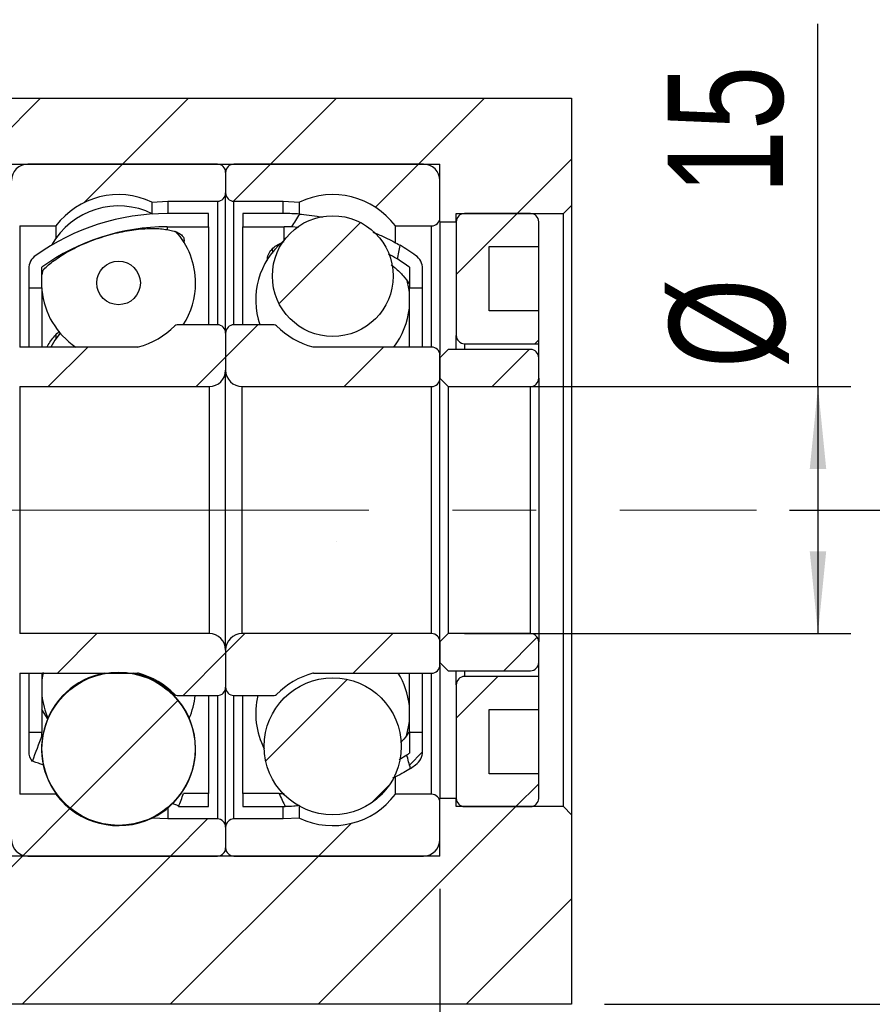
# Model space of a CAD drawing. Header units: millimetres. Extents: x 21 to 283, y 7 to 201.
# Tile 5 of 7: x 233 to 259, y 35 to 65. Entities that reach past the tile are written whole.
import ezdxf

# ---------------------------------------------------------------- set-up
doc = ezdxf.new("R2010")
doc.units = ezdxf.units.MM
doc.linetypes.add('CENTERX2', pattern=[20.32, 12.7, -2.54, 2.54, -2.54])
doc.layers.add('FORMAT', color=7, linetype='Continuous')
doc.styles.add('SLDTEXTSTYLE0', font='TXT', dxfattribs={"width": 0.75})
doc.dimstyles.new('SLDDIMSTYLE3', dxfattribs={"dimtxt": 3.5, "dimasz": 2.5, "dimexe": 0, "dimexo": 0.0625, "dimgap": 0.875, "dimtad": 1, "dimlfac": 2, "dimrnd": 1e-09, "dimzin": 12, "dimdsep": 46, "dimtxsty": 'SLDTEXTSTYLE0', "dimsah": 1, "dimcen": 0.09, "dimadec": 0, "dimazin": 3, "dimtfac": 1, "dimtofl": 0, "dimtmove": 0, "dimatfit": 3, "dimfxl": 0, "dimfrac": 2, "dimtolj": 1, "dimtzin": 12, "dimarcsym": 0})
doc.dimstyles.new('SLDDIMSTYLE5', dxfattribs={"dimtxt": 3.5, "dimasz": 2.5, "dimexe": 0, "dimexo": 0.0625, "dimgap": 0.875, "dimtad": 1, "dimlfac": 2, "dimrnd": 1e-09, "dimzin": 12, "dimdsep": 46, "dimtxsty": 'SLDTEXTSTYLE0', "dimsah": 1, "dimcen": 0.09, "dimadec": 0, "dimazin": 3, "dimtfac": 1, "dimtmove": 0, "dimatfit": 0, "dimfxl": 0, "dimfrac": 2, "dimtolj": 1, "dimtzin": 12, "dimarcsym": 0})
doc.dimstyles.new('SLDDIMSTYLE6', dxfattribs={"dimtxt": 3.5, "dimasz": 2.5, "dimexe": 0, "dimexo": 0.0625, "dimgap": 0.875, "dimtad": 1, "dimlfac": 2, "dimrnd": 1e-09, "dimzin": 12, "dimdsep": 46, "dimtxsty": 'SLDTEXTSTYLE0', "dimsah": 1, "dimcen": 0.09, "dimadec": 0, "dimazin": 3, "dimtol": 1, "dimtp": 0.02, "dimtm": 0.02, "dimtfac": 1, "dimtofl": 0, "dimtmove": 0, "dimatfit": 3, "dimfxl": 0, "dimfrac": 2, "dimtolj": 1, "dimarcsym": 0})

# ---------------------------------------------------------------- blocks, each defined once
blk = doc.blocks.new('_D_14')
at = {"layer": 'FORMAT', "color": 7}
for p, q in [((256.976, 54.01), (256.976, 65.017)), ((246.251, 54.01), (257.976, 54.01)), ((256.976, 54.01), (256.976, 46.51)), ((246.251, 46.51), (257.976, 46.51))]:
    blk.add_line(p, q, dxfattribs=at)
for points in [[(256.976, 54.01), (256.726, 51.51), (257.226, 51.51)], [(256.976, 46.51), (257.226, 49.01), (256.726, 49.01)]]:
    blk.add_solid(points, dxfattribs=at)
at = {"layer": 'FORMAT', "color": 7, "char_height": 3.5, "attachment_point": 1, "rotation": 90, "style": 'SLDTEXTSTYLE0'}
for s, insert in [('15', (252.41, 59.845)), ('%%c', (252.464, 54.566))]:
    blk.add_mtext(s, dxfattribs=dict(at, insert=insert))
blk = doc.blocks.new('_D_15')
at = {"layer": 'FORMAT', "color": 7}
for p, q in [((256.114, 50.26), (268.299, 50.26)), ((267.299, 50.26), (267.299, 35.26)), ((250.501, 35.26), (268.299, 35.26))]:
    blk.add_line(p, q, dxfattribs=at)
for points in [[(267.299, 50.26), (267.049, 47.76), (267.549, 47.76)], [(267.299, 35.26), (267.549, 37.76), (267.049, 37.76)]]:
    blk.add_solid(points, dxfattribs=at)
at = {"layer": 'FORMAT', "color": 7, "char_height": 3.5, "attachment_point": 1, "rotation": 90, "style": 'SLDTEXTSTYLE0'}
for s, insert in [('±0.02', (262.788, 40.307)), ('30', (262.788, 33.822))]:
    blk.add_mtext(s, dxfattribs=dict(at, insert=insert))
blk = doc.blocks.new('_D_16')
at = {"layer": 'FORMAT', "color": 7}
for p, q in [((245.501, 38.76), (245.501, 27.724)), ((249.501, 34.26), (249.501, 27.724)), ((245.501, 28.724), (240.001, 28.724)), ((245.501, 28.724), (249.501, 28.724)), ((249.501, 28.724), (253.59, 28.724))]:
    blk.add_line(p, q, dxfattribs=at)
for points in [[(245.501, 28.724), (243.001, 28.974), (243.001, 28.474)], [(249.501, 28.724), (252.001, 28.474), (252.001, 28.974)]]:
    blk.add_solid(points, dxfattribs=at)
at = {"layer": 'FORMAT', "color": 7, "insert": (251.004, 33.236), "char_height": 3.5, "attachment_point": 1, "style": 'SLDTEXTSTYLE0'}
blk.add_mtext('8', dxfattribs=at)
blk = doc.blocks.new('_D_17')
at = {"layer": 'FORMAT', "color": 7}
for p, q in [((225.501, 45.76), (225.501, 27.724)), ((245.501, 38.76), (245.501, 27.724)), ((225.501, 28.724), (245.501, 28.724))]:
    blk.add_line(p, q, dxfattribs=at)
for points in [[(225.501, 28.724), (228.001, 28.474), (228.001, 28.974)], [(245.501, 28.724), (243.001, 28.974), (243.001, 28.474)]]:
    blk.add_solid(points, dxfattribs=at)
at = {"layer": 'FORMAT', "color": 7, "char_height": 3.5, "attachment_point": 1, "style": 'SLDTEXTSTYLE0'}
for s, insert in [('(', (231.507, 33.236)), (')', (238.4, 33.236)), ('40', (233.228, 33.236))]:
    blk.add_mtext(s, dxfattribs=dict(at, insert=insert))

msp = doc.modelspace()

# ---------------------------------------------------------------- hatches: boundary and pattern name
at = {"layer": 'FORMAT', "linetype": 'Continuous', "lineweight": 18}
h = msp.add_hatch(dxfattribs=at)
h.set_pattern_fill('ANSI31', color=256, style=0)
h.paths.add_polyline_path([(245.50115257, 60.75974621), (245.50115257, 59.00974621), (246.00115257, 59.00974621), (246.00115257, 59.25974621), (249.25115257, 59.25974621), (249.50115257, 59.50974621), (249.50115257, 62.75974621), (231.50115257, 62.75974621), (231.50115257, 60.75974621)], flags=0)
h = msp.add_hatch(dxfattribs=at)
h.set_pattern_fill('ANSI31', color=256, style=0)
edge = h.paths.add_edge_path(flags=0)
edge.add_line((239.00115257, 59.88474621), (239.00115257, 60.50974621))
edge.add_arc((238.75115257, 60.50974621), 0.25, 0, 90)
edge.add_line((238.75115257, 60.75974621), (233.00115257, 60.75974621))
edge.add_arc((233.00115257, 60.25974621), 0.5, 90, 180)
edge.add_line((232.50115257, 60.25974621), (232.50115257, 59.13474621))
edge.add_arc((232.75115257, 59.13474621), 0.25, 180, 270)
edge.add_line((232.75115257, 58.88474621), (233.85115257, 58.88474621))
edge.add_arc((235.75115257, 57.45974621), 2.375, 64.821429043, 143.130102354, ccw=False)
edge.add_line((236.76157458, 59.60908852), (237.25115257, 59.63474621))
edge.add_line((237.25115257, 59.63474621), (238.75115257, 59.63474621))
edge.add_arc((238.75115257, 59.88474621), 0.25, 270, 360)
h = msp.add_hatch(dxfattribs=at)
h.set_pattern_fill('ANSI31', color=256, style=0)
edge = h.paths.add_edge_path(flags=0)
edge.add_line((245.00115257, 60.75974621), (239.25115257, 60.75974621))
edge.add_arc((239.25115257, 60.50974621), 0.25, 90, 180)
edge.add_line((239.00115257, 60.50974621), (239.00115257, 59.88474621))
edge.add_arc((239.25115257, 59.88474621), 0.25, 180, 270)
edge.add_line((239.25115257, 59.63474621), (240.75115257, 59.63474621))
edge.add_line((240.75115257, 59.63474621), (241.24073055, 59.60908852))
edge.add_arc((242.25115257, 57.45974621), 2.375, 36.869897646, 115.178570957, ccw=False)
edge.add_line((244.15115257, 58.88474621), (245.25115257, 58.88474621))
edge.add_arc((245.25115257, 59.13474621), 0.25, 270, 360)
edge.add_line((245.50115257, 59.13474621), (245.50115257, 60.25974621))
edge.add_arc((245.00115257, 60.25974621), 0.5, 0, 90)
h = msp.add_hatch(dxfattribs=at)
h.set_pattern_fill('ANSI31', color=256, style=0)
edge = h.paths.add_edge_path(flags=0)
edge.add_arc((237.22615257, 52.35336866), 6.50637755, 90, 125.735364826, ccw=False)
edge.add_line((237.22615257, 58.85974621), (238.47615257, 58.85974621))
edge.add_line((238.47615257, 58.85974621), (238.47615257, 59.25974621))
edge.add_line((238.47615257, 59.25974621), (237.22615257, 59.25974621))
edge.add_arc((237.22615257, 52.35336866), 6.90637755, 90, 125.278369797)
edge.add_arc((233.52615257, 57.58325139), 0.5, 125.278369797, 180)
edge.add_line((233.02615257, 57.58325139), (233.02615257, 57.00974621))
edge.add_line((233.02615257, 57.00974621), (233.42615257, 57.00974621))
edge.add_line((233.42615257, 57.00974621), (233.42615257, 57.63474621))
h = msp.add_hatch(dxfattribs=at)
h.set_pattern_fill('ANSI31', color=256, style=0)
edge = h.paths.add_edge_path(flags=0)
edge.add_line((239.52615257, 59.25974621), (239.52615257, 58.85974621))
edge.add_line((239.52615257, 58.85974621), (240.77615257, 58.85974621))
edge.add_arc((240.77615257, 52.35336866), 6.50637755, 88.022817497, 90, ccw=False)
edge.add_ellipse((239.54048864, 50.25974621), major_axis=(4.44413534, 11.64572763), ratio=0.18752682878, start_angle=43.782392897, end_angle=46.680055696, ccw=False)
edge.add_arc((240.77615257, 52.35336866), 6.90637755, 86.16598415, 90)
edge.add_line((240.77615257, 59.25974621), (239.52615257, 59.25974621))
h = msp.add_hatch(dxfattribs=at)
h.set_pattern_fill('ANSI31', color=256, style=0)
edge = h.paths.add_edge_path(flags=0)
edge.add_arc((242.25115257, 57.36296234), 1.83223512, 0, 360)
h = msp.add_hatch(dxfattribs=at)
h.set_pattern_fill('ANSI31', color=256, style=0)
edge = h.paths.add_edge_path(flags=0)
edge.add_line((248.50115257, 56.30974621), (247.00115257, 56.30974621))
edge.add_line((247.00115257, 56.30974621), (247.00115257, 58.25974621))
edge.add_line((247.00115257, 58.25974621), (248.50115257, 58.25974621))
edge.add_line((248.50115257, 58.25974621), (248.50115257, 59.00974621))
edge.add_arc((248.25115257, 59.00974621), 0.25, 0, 90)
edge.add_line((248.25115257, 59.25974621), (246.25115257, 59.25974621))
edge.add_arc((246.25115257, 59.00974621), 0.25, 90, 180)
edge.add_line((246.00115257, 59.00974621), (246.00115257, 55.55974621))
edge.add_arc((246.25115257, 55.55974621), 0.25, 180, 270)
edge.add_line((246.25115257, 55.30974621), (248.50115257, 55.30974621))
edge.add_line((248.50115257, 55.30974621), (248.50115257, 56.30974621))
h = msp.add_hatch(dxfattribs=at)
h.set_pattern_fill('ANSI31', color=256, style=0)
edge = h.paths.add_edge_path(flags=0)
edge.add_line((244.97615257, 57.00974621), (244.97615257, 57.58325139))
edge.add_arc((244.47615257, 57.58325139), 0.5, 0, 54.721630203)
edge.add_arc((240.77615257, 52.35336866), 6.90637755, 54.721630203, 59.372268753)
edge.add_ellipse((239.54048864, 50.25974621), major_axis=(4.44413534, 11.64572763), ratio=0.18752682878, start_angle=314.789663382, end_angle=317.590797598, ccw=False)
edge.add_arc((240.77615257, 52.35336866), 6.50637755, 54.264635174, 58.028016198, ccw=False)
edge.add_line((244.57615257, 57.63474621), (244.57615257, 57.00974621))
edge.add_line((244.57615257, 57.00974621), (244.97615257, 57.00974621))
h = msp.add_hatch(dxfattribs=at)
h.set_pattern_fill('ANSI31', color=256, style=0)
edge = h.paths.add_edge_path(flags=0)
edge.add_arc((235.75115257, 57.1543449), 0.66098203, 0, 360)
h = msp.add_hatch(dxfattribs=at)
h.set_pattern_fill('ANSI31', color=256, style=0)
edge = h.paths.add_edge_path(flags=0)
edge.add_line((232.50115257, 54.95974621), (232.50115257, 54.25974621))
edge.add_arc((232.75115257, 54.25974621), 0.25, 180, 270)
edge.add_line((232.75115257, 54.00974621), (238.50115257, 54.00974621))
edge.add_arc((238.50115257, 54.50974621), 0.5, 270, 360)
edge.add_line((239.00115257, 54.50974621), (239.00115257, 55.63474621))
edge.add_arc((238.75115257, 55.63474621), 0.25, 0, 90)
edge.add_line((238.75115257, 55.88474621), (237.5259765, 55.88474621))
edge.add_arc((237.5259765, 55.78474621), 0.1, 90, 135.815614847)
edge.add_arc((235.75115257, 57.50974621), 2.375, 284.752918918, 315.815614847, ccw=False)
edge.add_arc((236.33048408, 55.30974621), 0.1, 270, 284.752918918, ccw=False)
edge.add_line((236.33048408, 55.20974621), (232.75115257, 55.20974621))
edge.add_arc((232.75115257, 54.95974621), 0.25, 90, 180)
h = msp.add_hatch(dxfattribs=at)
h.set_pattern_fill('ANSI31', color=256, style=0)
edge = h.paths.add_edge_path(flags=0)
edge.add_line((239.50115257, 54.00974621), (245.25115257, 54.00974621))
edge.add_arc((245.25115257, 54.25974621), 0.25, 270, 360)
edge.add_line((245.50115257, 54.25974621), (245.50115257, 54.95974621))
edge.add_arc((245.25115257, 54.95974621), 0.25, 0, 90)
edge.add_line((245.25115257, 55.20974621), (241.67182106, 55.20974621))
edge.add_arc((241.67182106, 55.30974621), 0.1, 255.247081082, 270, ccw=False)
edge.add_arc((242.25115257, 57.50974621), 2.375, 224.184385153, 255.247081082, ccw=False)
edge.add_arc((240.47632863, 55.78474621), 0.1, 44.184385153, 90)
edge.add_line((240.47632863, 55.88474621), (239.25115257, 55.88474621))
edge.add_arc((239.25115257, 55.63474621), 0.25, 90, 180)
edge.add_line((239.00115257, 55.63474621), (239.00115257, 54.50974621))
edge.add_arc((239.50115257, 54.50974621), 0.5, 180, 270)
h = msp.add_hatch(dxfattribs=at)
h.set_pattern_fill('ANSI31', color=256, style=0)
edge = h.paths.add_edge_path(flags=0)
edge.add_line((245.50115257, 54.25974621), (245.75115257, 54.00974621))
edge.add_line((245.75115257, 54.00974621), (248.25115257, 54.00974621))
edge.add_arc((248.25115257, 54.25974621), 0.25, 270, 360)
edge.add_line((248.50115257, 54.25974621), (248.50115257, 54.88474621))
edge.add_arc((248.25115257, 54.88474621), 0.25, 0, 90)
edge.add_line((248.25115257, 55.13474621), (245.75115257, 55.13474621))
edge.add_line((245.75115257, 55.13474621), (245.50115257, 54.88474621))
edge.add_line((245.50115257, 54.88474621), (245.50115257, 54.25974621))
h = msp.add_hatch(dxfattribs=at)
h.set_pattern_fill('ANSI31', color=256, style=0)
edge = h.paths.add_edge_path(flags=0)
edge.add_line((233.02615257, 43.50974621), (233.02615257, 42.93624104))
edge.add_arc((233.52615257, 42.93624104), 0.5, 180, 217.82600649)
edge.add_ellipse((238.46181649, 50.25974621), major_axis=(-25.23617399, -67.45668348), ratio=0.03245504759, start_angle=276.5083344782, end_angle=277.1898762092, ccw=False)
edge.add_line((233.42615257, 43.4274463), (233.42615257, 43.50974621))
edge.add_line((233.42615257, 43.50974621), (233.02615257, 43.50974621))
h = msp.add_hatch(dxfattribs=at)
h.set_pattern_fill('ANSI31', color=256, style=0)
edge = h.paths.add_edge_path(flags=0)
edge.add_arc((240.77615257, 48.16612376), 6.90637755, 303.724678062, 305.278369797)
edge.add_arc((244.47615257, 42.93624104), 0.5, 305.278369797, 360)
edge.add_line((244.97615257, 42.93624104), (244.97615257, 43.50974621))
edge.add_line((244.97615257, 43.50974621), (244.57615257, 43.50974621))
edge.add_line((244.57615257, 43.50974621), (244.57615257, 42.88474621))
edge.add_arc((240.77615257, 48.16612376), 6.50637755, 304.864246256, 305.735364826, ccw=False)
edge.add_ellipse((239.54048864, 50.25974621), major_axis=(6.00388676, -15.8837628), ratio=0.13765713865, start_angle=57.49807272, end_angle=59.163718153, ccw=False)
h = msp.add_hatch(dxfattribs=at)
h.set_pattern_fill('ANSI31', color=256, style=0)
edge = h.paths.add_edge_path(flags=0)
edge.add_line((238.47615257, 41.25974621), (238.47615257, 41.65974621))
edge.add_line((238.47615257, 41.65974621), (237.72351521, 41.65974621))
edge.add_ellipse((238.46181649, 50.25974621), major_axis=(-25.23617399, -67.45668348), ratio=0.03245504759, start_angle=83.0289990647, end_angle=83.3716508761, ccw=False)
edge.add_line((237.57210434, 41.25974621), (238.47615257, 41.25974621))
h = msp.add_hatch(dxfattribs=at)
h.set_pattern_fill('ANSI31', color=256, style=0)
edge = h.paths.add_edge_path(flags=0)
edge.add_line((240.62170229, 41.65974621), (239.52615257, 41.65974621))
edge.add_line((239.52615257, 41.65974621), (239.52615257, 41.25974621))
edge.add_line((239.52615257, 41.25974621), (240.77615257, 41.25974621))
edge.add_arc((240.77615257, 48.16612376), 6.90637755, 270, 270.291434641)
edge.add_ellipse((239.54048864, 50.25974621), major_axis=(6.00388676, -15.8837628), ratio=0.13765713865, start_angle=299.752859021, end_angle=301.482430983, ccw=False)
h = msp.add_hatch(dxfattribs=at)
h.set_pattern_fill('ANSI31', color=256, style=0)
edge = h.paths.add_edge_path(flags=0)
edge.add_line((238.50115257, 46.50974621), (232.75115257, 46.50974621))
edge.add_arc((232.75115257, 46.25974621), 0.25, 90, 180)
edge.add_line((232.50115257, 46.25974621), (232.50115257, 45.55974621))
edge.add_arc((232.75115257, 45.55974621), 0.25, 180, 270)
edge.add_line((232.75115257, 45.30974621), (236.33048408, 45.30974621))
edge.add_arc((236.33048408, 45.20974621), 0.1, 75.247081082, 90, ccw=False)
edge.add_arc((235.75115257, 43.00974621), 2.375, 44.184385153, 75.247081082, ccw=False)
edge.add_arc((237.5259765, 44.73474621), 0.1, 224.184385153, 270)
edge.add_line((237.5259765, 44.63474621), (238.75115257, 44.63474621))
edge.add_arc((238.75115257, 44.88474621), 0.25, 270, 360)
edge.add_line((239.00115257, 44.88474621), (239.00115257, 46.00974621))
edge.add_arc((238.50115257, 46.00974621), 0.5, 0, 90)
h = msp.add_hatch(dxfattribs=at)
h.set_pattern_fill('ANSI31', color=256, style=0)
edge = h.paths.add_edge_path(flags=0)
edge.add_line((245.50115257, 45.55974621), (245.50115257, 46.25974621))
edge.add_arc((245.25115257, 46.25974621), 0.25, 0, 90)
edge.add_line((245.25115257, 46.50974621), (239.50115257, 46.50974621))
edge.add_arc((239.50115257, 46.00974621), 0.5, 90, 180)
edge.add_line((239.00115257, 46.00974621), (239.00115257, 44.88474621))
edge.add_arc((239.25115257, 44.88474621), 0.25, 180, 270)
edge.add_line((239.25115257, 44.63474621), (240.47632863, 44.63474621))
edge.add_arc((240.47632863, 44.73474621), 0.1, 270, 315.815614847)
edge.add_arc((242.25115257, 43.00974621), 2.375, 104.752918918, 135.815614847, ccw=False)
edge.add_arc((241.67182106, 45.20974621), 0.1, 90, 104.752918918, ccw=False)
edge.add_line((241.67182106, 45.30974621), (245.25115257, 45.30974621))
edge.add_arc((245.25115257, 45.55974621), 0.25, 270, 360)
h = msp.add_hatch(dxfattribs=at)
h.set_pattern_fill('ANSI31', color=256, style=0)
edge = h.paths.add_edge_path(flags=0)
edge.add_line((245.75115257, 46.50974621), (245.50115257, 46.25974621))
edge.add_line((245.50115257, 46.25974621), (245.50115257, 45.63474621))
edge.add_line((245.50115257, 45.63474621), (245.75115257, 45.38474621))
edge.add_line((245.75115257, 45.38474621), (248.25115257, 45.38474621))
edge.add_arc((248.25115257, 45.63474621), 0.25, 270, 360)
edge.add_line((248.50115257, 45.63474621), (248.50115257, 46.25974621))
edge.add_arc((248.25115257, 46.25974621), 0.25, 0, 90)
edge.add_line((248.25115257, 46.50974621), (245.75115257, 46.50974621))
h = msp.add_hatch(dxfattribs=at)
h.set_pattern_fill('ANSI31', color=256, style=0)
edge = h.paths.add_edge_path(flags=0)
edge.add_arc((235.75115257, 43.0140996), 2.32396236, 0, 360)
h = msp.add_hatch(dxfattribs=at)
h.set_pattern_fill('ANSI31', color=256, style=0)
edge = h.paths.add_edge_path(flags=0)
edge.add_arc((242.25115257, 43.08846792), 2.08053807, 0, 360)
h = msp.add_hatch(dxfattribs=at)
h.set_pattern_fill('ANSI31', color=256, style=0)
edge = h.paths.add_edge_path(flags=0)
edge.add_line((248.50115257, 42.25974621), (247.00115257, 42.25974621))
edge.add_line((247.00115257, 42.25974621), (247.00115257, 44.20974621))
edge.add_line((247.00115257, 44.20974621), (248.50115257, 44.20974621))
edge.add_line((248.50115257, 44.20974621), (248.50115257, 45.20974621))
edge.add_line((248.50115257, 45.20974621), (246.25115257, 45.20974621))
edge.add_arc((246.25115257, 44.95974621), 0.25, 90, 180)
edge.add_line((246.00115257, 44.95974621), (246.00115257, 41.50974621))
edge.add_arc((246.25115257, 41.50974621), 0.25, 180, 270)
edge.add_line((246.25115257, 41.25974621), (248.25115257, 41.25974621))
edge.add_arc((248.25115257, 41.50974621), 0.25, 270, 360)
edge.add_line((248.50115257, 41.50974621), (248.50115257, 42.25974621))
h = msp.add_hatch(dxfattribs=at)
h.set_pattern_fill('ANSI31', color=256, style=0)
edge = h.paths.add_edge_path(flags=0)
edge.add_line((233.00115257, 39.75974621), (238.75115257, 39.75974621))
edge.add_arc((238.75115257, 40.00974621), 0.25, 270, 360)
edge.add_line((239.00115257, 40.00974621), (239.00115257, 40.63474621))
edge.add_arc((238.75115257, 40.63474621), 0.25, 0, 90)
edge.add_line((238.75115257, 40.88474621), (237.25115257, 40.88474621))
edge.add_line((237.25115257, 40.88474621), (236.76157458, 40.91040391))
edge.add_arc((235.75115257, 43.05974621), 2.375, 216.869897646, 295.178570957, ccw=False)
edge.add_line((233.85115257, 41.63474621), (232.75115257, 41.63474621))
edge.add_arc((232.75115257, 41.38474621), 0.25, 90, 180)
edge.add_line((232.50115257, 41.38474621), (232.50115257, 40.25974621))
edge.add_arc((233.00115257, 40.25974621), 0.5, 180, 270)
h = msp.add_hatch(dxfattribs=at)
h.set_pattern_fill('ANSI31', color=256, style=0)
edge = h.paths.add_edge_path(flags=0)
edge.add_line((239.00115257, 40.63474621), (239.00115257, 40.00974621))
edge.add_arc((239.25115257, 40.00974621), 0.25, 180, 270)
edge.add_line((239.25115257, 39.75974621), (245.00115257, 39.75974621))
edge.add_arc((245.00115257, 40.25974621), 0.5, 270, 360)
edge.add_line((245.50115257, 40.25974621), (245.50115257, 41.38474621))
edge.add_arc((245.25115257, 41.38474621), 0.25, 0, 90)
edge.add_line((245.25115257, 41.63474621), (244.15115257, 41.63474621))
edge.add_arc((242.25115257, 43.05974621), 2.375, 244.821429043, 323.130102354, ccw=False)
edge.add_line((241.24073055, 40.91040391), (240.75115257, 40.88474621))
edge.add_line((240.75115257, 40.88474621), (239.25115257, 40.88474621))
edge.add_arc((239.25115257, 40.63474621), 0.25, 90, 180)
h = msp.add_hatch(dxfattribs=at)
h.set_pattern_fill('ANSI31', color=256, style=0)
h.paths.add_polyline_path([(245.50115257, 41.50974621), (245.50115257, 39.75974621), (231.50115257, 39.75974621), (231.50115257, 35.25974621), (249.50115257, 35.25974621), (249.50115257, 41.00974621), (249.25115257, 41.25974621), (246.00115257, 41.25974621), (246.00115257, 41.50974621)], flags=0)

# ---------------------------------------------------------------- linework, layer by layer
at = {"color": 7, "linetype": 'Continuous', "lineweight": 25}
for p, q in [((231.5011529, 62.7597464), (249.50115259, 62.7597464)), ((249.50115259, 62.7597464), (249.50115259, 59.50974633)), ((231.5011529, 60.75974607), (245.50115252, 60.75974607)), ((238.75115269, 60.75974607), (233.00115222, 60.75974607)), ((245.00115255, 60.75974607), (239.25115278, 60.75974607)), ((245.50115252, 59.00974625), (245.50115252, 60.75974607)), ((239.00115273, 60.5097465), (239.00115273, 59.88474616)), ((245.50115252, 59.1347465), (245.50115252, 60.25974599)), ((239.00115273, 55.6347464), (239.00115273, 59.88474616)), ((236.7615748, 59.60908865), (237.25115245, 59.63474659)), ((236.7615748, 59.60908865), (236.7615748, 59.26217658)), ((237.25115245, 59.63474659), (238.75115269, 59.63474659)), ((237.25115245, 59.63474659), (237.25115245, 59.25974583)), ((239.25115278, 59.63474659), (240.75115256, 59.63474659)), ((240.75115256, 59.63474659), (241.24073067, 59.60908865)), ((240.75115256, 59.25974583), (240.75115256, 59.63474659)), ((241.24073067, 59.26730537), (241.24073067, 59.60908865)), ((249.50115259, 59.50974633), (249.25115255, 59.25974583)), ((249.50115259, 59.50974633), (249.50115259, 41.00974609)), ((238.47615269, 59.25974583), (237.22615296, 59.25974583)), ((238.47615269, 58.85974651), (238.47615269, 59.25974583)), ((240.77615251, 59.25974583), (239.52615277, 59.25974583)), ((239.52615277, 59.25974583), (239.52615277, 58.85974651)), ((246.00115254, 59.25974583), (249.25115255, 59.25974583)), ((246.00115254, 59.00974625), (246.00115254, 59.25974583)), ((248.25115262, 59.25974583), (246.25115255, 59.25974583)), ((249.25115255, 41.2597466), (249.25115255, 59.25974583)), ((232.75115264, 58.884746), (233.85115264, 58.884746)), ((233.85115264, 58.884746), (233.85115264, 58.51592736)), ((244.1511526, 58.884746), (245.25115259, 58.884746)), ((244.1511526, 58.39004142), (244.1511526, 58.884746)), ((245.50115252, 59.00974625), (246.00115254, 59.00974625)), ((245.50115252, 59.00974625), (245.50115252, 54.95974615)), ((246.00115254, 59.00974625), (246.00115254, 55.55974606)), ((248.50115266, 58.25974659), (248.50115266, 59.00974625)), ((237.22615296, 58.85974651), (238.47615269, 58.85974651)), ((237.22615296, 58.85974651), (237.22615296, 58.77381896)), ((238.47615269, 58.85974651), (238.47615269, 55.88474644)), ((239.52615277, 58.85974651), (240.77615251, 58.85974651)), ((239.52615277, 55.88474644), (239.52615277, 58.85974651)), ((241.20881378, 58.83861387), (241.00063245, 58.8558722)), ((240.41479796, 58.1774689), (240.4263743, 58.05672805)), ((247.00115259, 58.25974659), (248.50115266, 58.25974659)), ((247.00115259, 56.30974618), (247.00115259, 58.25974659)), ((248.50115266, 56.30974618), (248.50115266, 58.25974659)), ((233.02615264, 57.58325157), (233.02615264, 57.00974639)), ((233.42615289, 57.00974639), (233.42615289, 57.63474626)), ((244.57615258, 57.63474626), (244.57615258, 57.00974639)), ((244.9761526, 57.00974639), (244.9761526, 57.58325157)), ((233.02615264, 57.00974639), (233.42615289, 57.00974639)), ((233.02615264, 57.00974639), (233.02615264, 55.20974619)), ((233.42615289, 57.00974639), (233.42615289, 55.20974619)), ((244.57615258, 57.00974639), (244.9761526, 57.00974639)), ((244.57615258, 55.20974619), (244.57615258, 57.00974639)), ((244.9761526, 55.20974619), (244.9761526, 57.00974639)), ((248.50115266, 56.30974618), (247.00115259, 56.30974618)), ((248.50115266, 55.30974602), (248.50115266, 56.30974618)), ((233.85115264, 55.59146504), (233.85115264, 55.46170387)), ((238.75115269, 55.88474644), (237.52597643, 55.88474644)), ((239.00115273, 55.6347464), (239.00115273, 54.50974644)), ((240.47632858, 55.88474644), (239.25115278, 55.88474644)), ((246.00115254, 55.13474631), (246.00115254, 55.55974606)), ((246.25115255, 55.30974602), (248.50115266, 55.30974602)), ((248.50115266, 54.88474627), (248.50115266, 55.30974602)), ((236.3304842, 55.20974619), (232.75115264, 55.20974619)), ((245.25115259, 55.20974619), (241.67182127, 55.20974619)), ((245.50115252, 54.88474627), (245.75115256, 55.13474631)), ((248.25115262, 55.13474631), (245.75115256, 55.13474631)), ((245.50115252, 54.2597464), (245.50115252, 54.95974615)), ((245.50115252, 54.88474627), (245.50115252, 54.2597464)), ((248.50115266, 54.2597464), (248.50115266, 54.88474627)), ((239.00115273, 46.00974598), (239.00115273, 54.50974644)), ((245.75115256, 54.00974613), (245.50115252, 54.2597464)), ((245.50115252, 46.25974602), (245.50115252, 54.2597464)), ((248.50115266, 54.2597464), (248.50115266, 46.25974602)), ((232.75115264, 54.00974613), (238.50115219, 54.00974613)), ((232.75115264, 54.00974613), (232.75115264, 46.5097463)), ((238.50115219, 54.00974613), (238.50115219, 46.5097463)), ((239.50115235, 54.00974613), (245.25115259, 54.00974613)), ((239.50115235, 46.5097463), (239.50115235, 54.00974613)), ((245.25115259, 46.5097463), (245.25115259, 54.00974613)), ((245.75115256, 54.00974613), (248.25115262, 54.00974613)), ((245.75115256, 54.00974613), (245.75115256, 46.5097463)), ((248.25115262, 46.5097463), (248.25115262, 54.00974613)), ((238.50115219, 46.5097463), (232.75115264, 46.5097463)), ((245.25115259, 46.5097463), (239.50115235, 46.5097463)), ((245.50115252, 46.25974602), (245.75115256, 46.5097463)), ((248.25115262, 46.5097463), (245.75115256, 46.5097463)), ((245.50115252, 46.25974602), (245.50115252, 45.63474615)), ((245.50115252, 45.55974628), (245.50115252, 46.25974602)), ((248.50115266, 45.63474615), (248.50115266, 46.25974602)), ((239.00115273, 46.00974598), (239.00115273, 44.88474603)), ((245.75115256, 45.38474611), (245.50115252, 45.63474615)), ((245.50115252, 45.55974628), (245.50115252, 41.50974618)), ((248.50115266, 45.20974641), (248.50115266, 45.63474615)), ((232.75115264, 45.30974624), (236.3304842, 45.30974624)), ((233.02615264, 45.30974624), (233.02615264, 43.50974604)), ((233.42615289, 45.30974624), (233.42615289, 43.50974604)), ((233.44218933, 45.30974624), (233.42615289, 45.29842648)), ((241.67182127, 45.30974624), (245.25115259, 45.30974624)), ((244.57615258, 43.50974604), (244.57615258, 45.30974624)), ((244.9761526, 43.50974604), (244.9761526, 45.30974624)), ((245.75115256, 45.38474611), (248.25115262, 45.38474611)), ((246.00115254, 44.95974637), (246.00115254, 45.38474611)), ((248.50115266, 45.20974641), (246.25115255, 45.20974641)), ((248.50115266, 44.20974625), (248.50115266, 45.20974641)), ((239.00115273, 40.63474627), (239.00115273, 44.88474603)), ((246.00115254, 44.95974637), (246.00115254, 41.50974618)), ((237.52597643, 44.63474599), (238.75115269, 44.63474599)), ((238.47615269, 44.63474599), (238.47615269, 41.65974592)), ((239.25115278, 44.63474599), (240.47632858, 44.63474599)), ((239.52615277, 41.65974592), (239.52615277, 44.63474599)), ((244.52051164, 44.53761044), (244.57615258, 44.49813214)), ((233.61210914, 43.90608154), (233.42615289, 44.21175138)), ((247.00115259, 44.20974625), (248.50115266, 44.20974625)), ((247.00115259, 42.25974583), (247.00115259, 44.20974625)), ((248.50115266, 42.25974583), (248.50115266, 44.20974625)), ((233.42615289, 43.50974604), (233.02615264, 43.50974604)), ((233.02615264, 43.50974604), (233.02615264, 42.93624086)), ((233.42615289, 43.42744646), (233.42615289, 43.50974604)), ((244.57615258, 43.50974604), (244.57615258, 42.88474617)), ((244.9761526, 43.50974604), (244.57615258, 43.50974604)), ((244.9761526, 42.93624086), (244.9761526, 43.50974604)), ((244.26935606, 42.69119452), (244.49541902, 42.82758392)), ((244.1511526, 41.63474643), (244.1511526, 42.14351957)), ((248.50115266, 42.25974583), (247.00115259, 42.25974583)), ((248.50115266, 41.50974618), (248.50115266, 42.25974583)), ((233.85115264, 41.63474643), (232.75115264, 41.63474643)), ((233.85115264, 41.652517), (233.85115264, 41.63474643)), ((238.47615269, 41.65974592), (237.72351553, 41.65974592)), ((238.47615269, 41.2597466), (238.47615269, 41.65974592)), ((240.62170244, 41.65974592), (239.52615277, 41.65974592)), ((239.52615277, 41.65974592), (239.52615277, 41.2597466)), ((245.25115259, 41.63474643), (244.1511526, 41.63474643)), ((237.5721039, 41.2597466), (238.47615269, 41.2597466)), ((239.52615277, 41.2597466), (240.77615251, 41.2597466)), ((240.75115256, 40.88474584), (240.75115256, 41.2597466)), ((241.24073067, 40.91040378), (241.24073067, 41.26976298)), ((246.00115254, 41.50974618), (245.50115252, 41.50974618)), ((245.50115252, 39.75974636), (245.50115252, 41.50974618)), ((245.50115252, 40.25974644), (245.50115252, 41.38474592)), ((246.00115254, 41.2597466), (246.00115254, 41.50974618)), ((249.25115255, 41.2597466), (246.00115254, 41.2597466)), ((246.25115255, 41.2597466), (248.25115262, 41.2597466)), ((249.25115255, 41.2597466), (249.50115259, 41.00974609)), ((237.25115245, 41.22136214), (237.25115245, 40.88474584)), ((249.50115259, 41.00974609), (249.50115259, 35.25974655)), ((236.7615748, 40.9110436), (236.7615748, 40.91040378)), ((237.25115245, 40.88474584), (236.7615748, 40.91040378)), ((238.75115269, 40.88474584), (237.25115245, 40.88474584)), ((240.75115256, 40.88474584), (239.25115278, 40.88474584)), ((241.24073067, 40.91040378), (240.75115256, 40.88474584)), ((239.00115273, 40.63474627), (239.00115273, 40.00974593)), ((245.50115252, 39.75974636), (231.5011529, 39.75974636)), ((233.00115222, 39.75974636), (238.75115269, 39.75974636)), ((239.25115278, 39.75974636), (245.00115255, 39.75974636)), ((249.50115259, 35.25974655), (231.5011529, 35.25974655))]:
    msp.add_line(p, q, dxfattribs=at)
at = {"color": 8, "linetype": 'Continuous', "lineweight": 25}
for p, q in [((238.75115269, 59.63474659), (238.75115269, 55.88474644)), ((239.25115278, 55.88474644), (239.25115278, 59.63474659)), ((232.75115264, 58.884746), (232.75115264, 55.20974619)), ((245.25115259, 55.20974619), (245.25115259, 58.884746)), ((240.77615251, 58.44991242), (240.77615251, 58.85974651)), ((246.25115255, 55.30974602), (246.25115255, 55.13474631)), ((232.75115264, 45.30974624), (232.75115264, 41.63474643)), ((245.25115259, 41.63474643), (245.25115259, 45.30974624)), ((246.25115255, 45.38474611), (246.25115255, 45.20974641)), ((238.75115269, 44.63474599), (238.75115269, 40.88474584)), ((239.25115278, 40.88474584), (239.25115278, 44.63474599))]:
    msp.add_line(p, q, dxfattribs=at)
at = {"color": 7, "linetype": 'Continuous', "lineweight": 25, "flags": 128}
for points in [[(233.44310296, 57.5242304), (233.43976045, 57.50273128), (233.42615289, 57.39576004)], [(244.57615258, 56.87554001), (244.56254467, 56.98251079), (244.51158934, 57.22938299)], [(233.98145305, 55.62723342), (233.81981922, 55.41688211), (233.693815, 55.20974619)], [(233.45874173, 45.32763276), (233.43976045, 45.21911831), (233.42615289, 45.11214706)], [(244.48531813, 43.39402409), (244.56254467, 43.73295845), (244.57615258, 43.83992969)]]:
    msp.add_lwpolyline(points, dxfattribs=at)
at = {"color": 7, "linetype": 'Continuous', "lineweight": 25}
for centre, radius in [((242.25115257, 57.36296234), 1.83223512), ((235.75115257, 57.1543449), 0.66098203), ((235.75115257, 43.0140996), 2.32396236), ((242.25115257, 43.08846792), 2.08053807)]:
    msp.add_circle(centre, radius, dxfattribs=at)
for centre, radius, start, end in [((233.00115257, 60.25974621), 0.5, 90, 180), ((238.75115257, 60.50974621), 0.25, 0, 90), ((239.25115257, 60.50974621), 0.25, 90, 180), ((245.00115257, 60.25974621), 0.5, 0, 90), ((235.75115257, 57.45974621), 2.375, 64.821429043, 143.130102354), ((238.75115257, 59.88474621), 0.25, 270, 0), ((239.25115257, 59.88474621), 0.25, 180, 270), ((242.25115257, 57.45974621), 2.375, 36.869897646, 115.178570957), ((235.75115257, 57.1543449), 2.3375, 63.49840061, 150.658570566), ((237.22615257, 52.35336866), 6.90637755, 90, 125.278369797), ((240.77615257, 52.35336866), 6.90637755, 86.16598415, 90), ((246.25115257, 59.00974621), 0.25, 90, 180), ((248.25115257, 59.00974621), 0.25, 0, 90), ((245.25115257, 59.13474621), 0.25, 270, 0), ((237.22615257, 52.35336866), 6.50637755, 90, 125.735364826), ((235.75115257, 57.1543449), 2.3375, 0, 42.349187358), ((240.77615257, 52.35336866), 6.50637755, 88.022817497, 90), ((242.25115257, 56.63412469), 2.3375, 130.09635338, 198.698592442), ((240.77615257, 52.35336866), 6.90637755, 54.721630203, 59.372268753), ((233.52615257, 57.58325139), 0.5, 125.278369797, 180), ((244.47615257, 57.58325139), 0.5, 0, 54.721630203), ((240.77615257, 52.35336866), 6.50637755, 54.264635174, 58.028016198), ((235.75115257, 57.1543449), 2.3375, 327.102090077, 0), ((235.75115257, 57.1543449), 2.3375, 185.329846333, 236.295844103), ((242.25115257, 56.63412469), 2.3375, 322.456775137, 354.071967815), ((235.75115257, 57.50974621), 2.375, 284.752918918, 315.815614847), ((237.5259765, 55.78474621), 0.1, 90, 135.815614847), ((238.75115257, 55.63474621), 0.25, 0, 90), ((239.25115257, 55.63474621), 0.25, 90, 180), ((240.47632863, 55.78474621), 0.1, 44.184385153, 90), ((242.25115257, 57.50974621), 2.375, 224.184385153, 255.247081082), ((246.25115257, 55.55974621), 0.25, 180, 270), ((236.33048408, 55.30974621), 0.1, 270, 284.752918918), ((241.67182106, 55.30974621), 0.1, 255.247081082, 270), ((245.25115257, 54.95974621), 0.25, 0, 90), ((248.25115257, 54.88474621), 0.25, 0, 90), ((238.50115257, 54.50974621), 0.5, 270, 0), ((239.50115257, 54.50974621), 0.5, 180, 270), ((245.25115257, 54.25974621), 0.25, 270, 0), ((248.25115257, 54.25974621), 0.25, 270, 0), ((238.50115257, 46.00974621), 0.5, 0, 90), ((239.50115257, 46.00974621), 0.5, 90, 180), ((245.25115257, 46.25974621), 0.25, 0, 90), ((248.25115257, 46.25974621), 0.25, 0, 90), ((245.25115257, 45.55974621), 0.25, 270, 0), ((248.25115257, 45.63474621), 0.25, 270, 360), ((235.75115257, 43.0140996), 2.3375, 100.858686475, 229.346769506), ((235.75115257, 43.0140996), 2.3375, 0, 79.141313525), ((236.33048408, 45.20974621), 0.1, 75.247081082, 90), ((235.75115257, 43.00974621), 2.375, 44.184385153, 75.247081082), ((242.25115257, 43.00974621), 2.375, 104.752918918, 135.815614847), ((241.67182106, 45.20974621), 0.1, 90, 104.752918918), ((242.25115257, 44.08134496), 2.3375, 5.928032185, 31.703205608), ((246.25115257, 44.95974621), 0.25, 90, 180), ((238.75115257, 44.88474621), 0.25, 270, 0), ((239.25115257, 44.88474621), 0.25, 180, 270), ((235.75115257, 44.87073197), 2.3375, 185.928032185, 203.399545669), ((237.5259765, 44.73474621), 0.1, 224.184385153, 270), ((235.75115257, 44.87073197), 2.3375, 336.600454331, 354.205748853), ((242.25115257, 44.08134496), 2.3375, 166.305245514, 207.191130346), ((240.47632863, 44.73474621), 0.1, 270, 315.815614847), ((233.52615257, 42.93624104), 0.5, 180, 217.82600649), ((235.75115257, 43.0140996), 2.3375, 295.993066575, 0), ((240.77615257, 48.16612376), 6.50637755, 304.864246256, 305.735364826), ((244.47615257, 42.93624104), 0.5, 305.278369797, 0), ((240.77615257, 48.16612376), 6.90637755, 303.724678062, 305.278369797), ((235.75115257, 43.05974621), 2.375, 216.869897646, 295.178570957), ((242.25115257, 43.05974621), 2.375, 244.821429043, 323.130102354), ((245.25115257, 41.38474621), 0.25, 0, 90), ((240.77615257, 48.16612376), 6.90637755, 270, 270.291434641), ((246.25115257, 41.50974621), 0.25, 180, 270), ((248.25115257, 41.50974621), 0.25, 270, 0), ((238.75115257, 40.63474621), 0.25, 0, 90), ((239.25115257, 40.63474621), 0.25, 90, 180), ((233.00115257, 40.25974621), 0.5, 180, 270), ((245.00115257, 40.25974621), 0.5, 270, 0), ((238.75115257, 40.00974621), 0.25, 270, 0), ((239.25115257, 40.00974621), 0.25, 180, 270)]:
    msp.add_arc(centre, radius, start, end, dxfattribs=at)
for centre, major_axis, ratio, start_param, end_param in [((239.54048864, 50.25974621), (4.44413534, 11.64572763), 0.1875268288, 0.7641469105, 0.8147206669), ((239.54048864, 50.25974621), (4.44413534, 11.64572763), 0.1875268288, 5.4941160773, 5.5430050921), ((238.46181649, 50.25974621), (-25.23617399, -67.45668348), 0.0324550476, 4.8259808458, 4.837875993), ((239.54048864, 50.25974621), (6.00388676, -15.8837628), 0.1376571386, 1.0035306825, 1.0326016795), ((238.46181649, 50.25974621), (-25.23617399, -67.45668348), 0.0324550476, 1.4491294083, 1.4551098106), ((239.54048864, 50.25974621), (6.00388676, -15.8837628), 0.1376571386, 5.2316743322, 5.2618610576)]:
    msp.add_ellipse(centre, major_axis=major_axis, ratio=ratio, start_param=start_param, end_param=end_param, dxfattribs=at)
for points, knots in [([(241.23795626, 59.2442896), (241.25823001, 59.24283425), (241.37713636, 59.23429856), (241.60276725, 59.21012267), (241.82776382, 59.16962527), (241.93514434, 59.15029773)], [0, 0, 0, 0, 0.0970242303, 0.5690511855, 1, 1, 1, 1]), ([(233.42615257, 57.50078529), (233.49917979, 57.58685566), (233.5929509, 57.67604276), (233.76434395, 57.81295056), (233.82717765, 57.85944869), (233.96055916, 57.95106309), (234.03115727, 57.99628039), (234.18008804, 58.08534268), (234.25842018, 58.12918839), (234.42311492, 58.21527945), (234.50909302, 58.25727713), (234.68424761, 58.33714635), (234.77397386, 58.3753117), (234.95774538, 58.44801427), (235.05230776, 58.48272479), (235.33921515, 58.57987167), (235.53102737, 58.63428233), (235.81951358, 58.70075856), (235.91618951, 58.72040178), (236.10442069, 58.75352717), (236.19661187, 58.76717725), (236.46744462, 58.79969159), (236.64232606, 58.81001207), (236.9574653, 58.80801488), (237.09989054, 58.79619255), (237.22615257, 58.77381873)], [0, 0, 0, 0, 0.125, 0.125, 0.1875, 0.1875, 0.25, 0.25, 0.3125, 0.3125, 0.375, 0.375, 0.4375, 0.4375, 0.5, 0.5, 0.625, 0.625, 0.6875, 0.6875, 0.75, 0.75, 0.875, 0.875, 1, 1, 1, 1]), ([(237.22615296, 58.77381896), (237.28222069, 58.76257127), (237.41510298, 58.7359139), (237.57284449, 58.67635585), (237.69052319, 58.59214498), (237.74877916, 58.49159039), (237.73671803, 58.41168384), (237.73099126, 58.37374327)], [0, 0, 0, 0, 0.1569499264, 0.3719762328, 0.5870102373, 0.8039075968, 1, 1, 1, 1]), ([(237.52774966, 58.63743422), (237.53465848, 58.6454556), (237.54686856, 58.65963195), (237.55000912, 58.67227627), (237.55137266, 58.67776607)], [0, 0, 0, 0, 0.56582813, 1, 1, 1, 1]), ([(243.46845869, 58.69790406), (243.58035489, 58.65075462), (243.808145, 58.5547712), (244.08291721, 58.41761265), (244.23331344, 58.33143041), (244.29466149, 58.29627586)], [0, 0, 0, 0, 0.3637326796, 0.7404604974, 1, 1, 1, 1]), ([(240.26863712, 57.83641112), (240.26812356, 57.8683332), (240.26660162, 57.96293427), (240.33467087, 58.10019364), (240.48066933, 58.2712937), (240.66574215, 58.3602287), (240.77615251, 58.41328536)], [0, 0, 0, 0, 0.1277056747, 0.3784558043, 0.629200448, 1, 1, 1, 1]), ([(244.2213089, 57.87277508), (244.20891258, 57.88047198), (244.12569787, 57.93214021), (244.02871021, 57.98483835), (243.9461706, 58.02968617)], [0, 0, 0, 0, 0.148967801, 1, 1, 1, 1]), ([(244.0256024, 57.70473887), (244.06479883, 57.6753003), (244.20612895, 57.56915393), (244.40074317, 57.37202789), (244.51768259, 57.20901609), (244.57615258, 57.1275098)], [0, 0, 0, 0, 0.1609942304, 0.5804951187, 1, 1, 1, 1]), ([(233.58126467, 55.20974619), (233.58616061, 55.21940601), (233.64712886, 55.33969804), (233.76834466, 55.50318269), (233.90320121, 55.63908762), (233.94661413, 55.68283803)], [0, 0, 0, 0, 0.0558969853, 0.6960750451, 1, 1, 1, 1]), ([(244.57615258, 43.54727787), (244.52565781, 43.46682015), (244.45396396, 43.35258408), (244.34504335, 43.24056988), (244.31283672, 43.20744851)], [0, 0, 0, 0, 0.7043109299, 1, 1, 1, 1]), ([(233.23737753, 42.6004823), (233.20522201, 42.6130356), (233.14003482, 42.63848423), (233.11471189, 42.66022734), (233.11992149, 42.65062651), (233.12005789, 42.65037512)], [0, 0, 0, 0, 0.4866493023, 0.9865583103, 1, 1, 1, 1]), ([(233.48959738, 42.51918855), (233.46546687, 42.52725459), (233.3556555, 42.56396091), (233.28921672, 42.58447561), (233.23737753, 42.6004823)], [0, 0, 0, 0, 0.2197451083, 1, 1, 1, 1]), ([(244.61059207, 42.42198595), (244.54548398, 42.38091296), (244.41441614, 42.29822972), (244.22297886, 42.19376142), (244.0932146, 42.1334058), (244.06400362, 42.11981927)], [0, 0, 0, 0, 0.4333914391, 0.8724518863, 1, 1, 1, 1]), ([(237.73367347, 41.66625307), (237.73510066, 41.66344641), (237.73695358, 41.65980253), (237.72602619, 41.6597565), (237.72351553, 41.65974592)], [0, 0, 0, 0, 0.7702413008, 1, 1, 1, 1]), ([(240.62170229, 41.65974621), (240.64539212, 41.65974621), (240.6702879, 41.65999986), (240.72181202, 41.66094907), (240.74851668, 41.66164404), (240.77615257, 41.66252716)], [0, 0, 0, 0, 0.5, 0.5, 1, 1, 1, 1]), ([(237.58836386, 41.26523488), (237.58621665, 41.26956978), (237.58148258, 41.27912711), (237.51641382, 41.30913695), (237.40939911, 41.34174585), (237.3622881, 41.35610123)], [0, 0, 0, 0, 0.3172373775, 0.6994279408, 1, 1, 1, 1]), ([(241.24073067, 41.29060411), (241.18097369, 41.28350853), (241.01719712, 41.26406161), (240.89126496, 41.26147735), (240.81128153, 41.25983601)], [0, 0, 0, 0, 0.3648689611, 1, 1, 1, 1])]:
    msp.add_open_spline(points, degree=3, knots=knots, dxfattribs=at)
at = {"layer": 'FORMAT', "color": 7, "linetype": 'CENTERX2', "lineweight": 18}
msp.add_line((190.00115257, 50.25974621), (255.11357833, 50.25974621), dxfattribs=at)

# ---------------------------------------------------------------- dimensions: what is measured, and where the dimension line sits
at = {"layer": 'FORMAT', "color": 7}
dim = msp.add_linear_dim(base=(256.97555981, 46.50974621), p1=(245.25115257, 54.00974621), p2=(245.25115257, 46.50974621), angle=90, text='%%c<>', dimstyle='SLDDIMSTYLE3', dxfattribs=at)
dim.commit()
dim.dimension.update_dxf_attribs({"geometry": '_D_14', "text_midpoint": (256.97555981, 59.79157218), "dimtype": 160})
dim = msp.add_linear_dim(base=(267.29925645, 35.25974621), p1=(255.11357833, 50.25974621), p2=(249.50115257, 35.25974621), angle=90, dimstyle='SLDDIMSTYLE6', dxfattribs=at)
dim.commit()
dim.dimension.update_dxf_attribs({"geometry": '_D_15', "text_midpoint": (267.29925645, 42.86118468), "dimtype": 160})
dim = msp.add_linear_dim(base=(245.50115257, 28.72392247), p1=(225.50105257, 46.75979621), p2=(245.50115257, 39.75974621), text='(<>)', dimstyle='SLDDIMSTYLE5', dxfattribs=at)
dim.commit()
dim.dimension.update_dxf_attribs({"geometry": '_D_17', "text_midpoint": (235.81426662, 28.72392247), "dimtype": 160})
dim = msp.add_linear_dim(base=(249.50115257, 28.72392247), p1=(245.50115257, 39.75974621), p2=(249.50115257, 35.25974621), dimstyle='SLDDIMSTYLE5', dxfattribs=at)
dim.commit()
dim.dimension.update_dxf_attribs({"geometry": '_D_16', "text_midpoint": (252.29672156, 28.72392247), "dimtype": 160})

doc.saveas('drawing.dxf')
